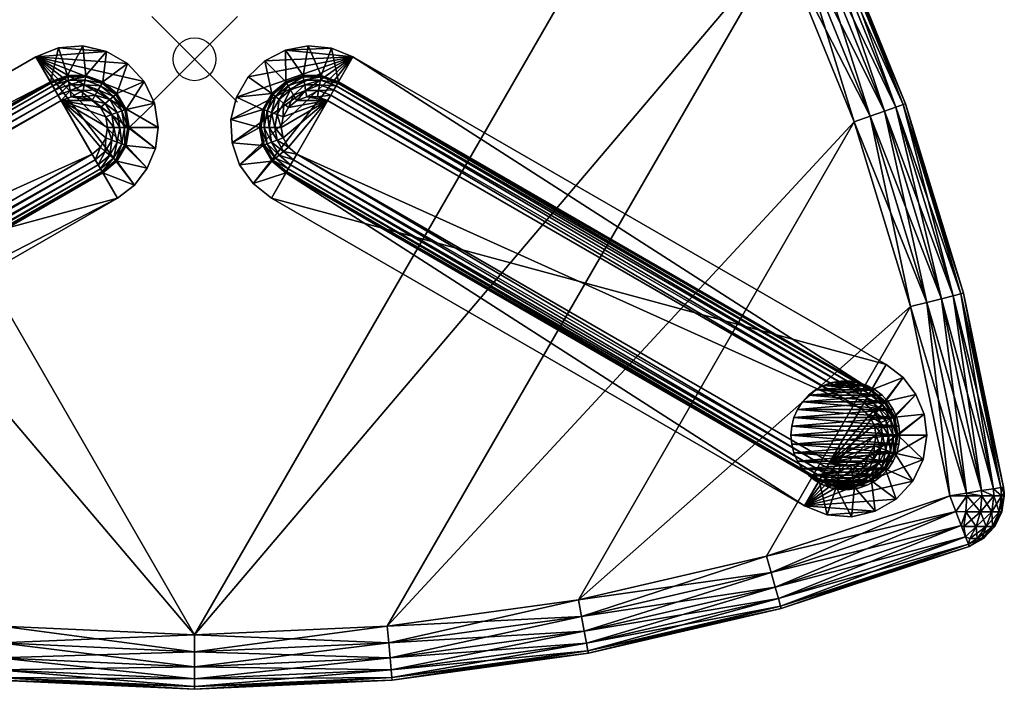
# Model space of a CAD drawing. Header units: inches. Extents: x -18.9 to 18.9, y -14.7 to 21.6.
# Tile 2 of 3: x -4.1 to 18.9, y -14.7 to 0.9. Entities that reach past the tile are written whole.
import ezdxf

# ---------------------------------------------------------------- set-up
doc = ezdxf.new("R2010")
doc.units = ezdxf.units.IN
doc.header["$LTSCALE"] = 25.4
doc.header["$PDMODE"] = 35
doc.header["$PDSIZE"] = 1
for name, color, linetype in [('A-FURN-3-NODE', 7, 'Continuous'), ('A-FURN-3-ST', 160, 'Continuous'), ('A-FURN-3-ST-BK', 150, 'Continuous'), ('A-FURN-3-ST-GD', 252, 'Continuous')]:
    doc.layers.add(name, color=color, linetype=linetype)

msp = doc.modelspace()

# ---------------------------------------------------------------- linework, layer by layer
at = {"layer": 'A-FURN-3-NODE'}
msp.add_point((0, 0), dxfattribs=at)

# ---------------------------------------------------------------- meshes
at = {"layer": 'A-FURN-3-ST'}
mesh = msp.add_polyface(dxfattribs=at)
corners = [(9.523, 10.74, 2.602), (11.632, 6.715, 2.54), (9.202, 10.513, 2.54), (11.971, 6.912, 2.602), (13.706, 2.713, 2.54), (14.062, 2.877, 2.602), (15.407, -1.462, 2.54), (9.812, 10.944, 2.783), (12.278, 7.089, 2.783), (14.383, 3.025, 2.783), (15.777, -1.331, 2.602), (10.041, 11.106, 3.064), (12.521, 7.229, 3.064), (14.639, 3.143, 3.064), (16.111, -1.212, 2.783), (12.678, 7.319, 3.418), (10.189, 11.21, 3.418), (14.802, 3.219, 3.418), (16.375, -1.118, 3.064), (12.731, 7.35, 3.81), (10.24, 11.246, 3.81), (14.859, 3.245, 3.81), (16.545, -1.058, 3.418), (12.678, 7.319, 10.552), (12.731, 7.35, 10.16), (10.189, 11.21, 10.552), (14.859, 3.245, 10.16), (14.802, 3.219, 10.552), (16.604, -1.037, 10.16), (12.521, 7.229, 10.906), (10.041, 11.106, 10.906), (14.639, 3.143, 10.906), (16.545, -1.058, 10.552), (12.278, 7.089, 11.187), (9.812, 10.944, 11.187), (14.383, 3.025, 11.187), (16.375, -1.118, 10.906), (9.523, 10.74, 11.368), (11.971, 6.912, 11.368), (14.062, 2.877, 11.368), (16.111, -1.212, 11.187), (9.202, 10.513, 11.43), (11.632, 6.715, 11.43), (13.706, 2.713, 11.43), (15.777, -1.331, 11.368), (-9.21, 10.513, 11.43), (-11.64, 6.715, 2.54), (16.604, -1.037, 3.81), (10.24, 11.246, 10.16)]
mesh.append_faces([[corners[k] for k in face] for face in [(0, 1, 2), (3, 1, 0), (3, 4, 1), (5, 4, 3), (5, 6, 4), (7, 3, 0), (8, 3, 7), (8, 5, 3), (9, 5, 8), (9, 10, 5), (11, 8, 7), (12, 8, 11), (12, 9, 8), (13, 9, 12), (13, 14, 9), (15, 12, 16), (15, 13, 12), (17, 13, 15), (17, 18, 13), (19, 15, 20), (19, 17, 15), (21, 17, 19), (21, 22, 17), (23, 24, 25), (23, 26, 24), (27, 26, 23), (27, 28, 26), (29, 23, 30), (29, 27, 23), (31, 27, 29), (31, 32, 27), (33, 29, 34), (33, 31, 29), (35, 31, 33), (35, 36, 31), (37, 33, 34), (38, 33, 37), (38, 35, 33), (39, 35, 38), (39, 40, 35), (41, 38, 37), (42, 38, 41), (42, 39, 38), (43, 39, 42), (43, 44, 39), (41, 45, 42), (1, 46, 2), (47, 26, 28), (21, 26, 47), (21, 24, 26), (19, 24, 21), (19, 48, 24)]])
mesh = msp.add_polyface(dxfattribs=at)
corners = [(-15.785, -1.331, 2.602), (-15.415, -1.462, 2.54), (-17.111, -5.678, 2.602), (-13.714, 2.713, 2.54), (-14.07, 2.877, 2.602), (-11.64, 6.715, 2.54), (-11.98, 6.912, 2.602), (-16.119, -1.212, 2.783), (-17.454, -5.59, 2.783), (-14.392, 3.025, 2.783), (-16.384, -1.118, 3.064), (-17.726, -5.52, 3.064), (-14.647, 3.143, 3.064), (-12.286, 7.089, 2.783), (-16.554, -1.058, 3.418), (-17.901, -5.475, 3.418), (-14.81, 3.219, 3.418), (-12.529, 7.229, 3.064), (-16.612, -1.037, 3.81), (-17.961, -5.46, 3.81), (-14.867, 3.245, 3.81), (-12.686, 7.319, 3.418), (-11.98, 6.912, 11.368), (-13.714, 2.713, 11.43), (-11.64, 6.715, 11.43), (-14.07, 2.877, 11.368), (-15.415, -1.462, 11.43), (-15.785, -1.331, 11.368), (-16.73, -5.775, 11.43), (-12.286, 7.089, 11.187), (-14.392, 3.025, 11.187), (-16.119, -1.212, 11.187), (-17.111, -5.678, 11.368), (-14.647, 3.143, 10.906), (-12.529, 7.229, 10.906), (-16.384, -1.118, 10.906), (-17.454, -5.59, 11.187), (-14.81, 3.219, 10.552), (-12.686, 7.319, 10.552), (-16.554, -1.058, 10.552), (-17.726, -5.52, 10.906), (-14.867, 3.245, 10.16), (-12.74, 7.35, 10.16), (-16.612, -1.037, 10.16), (-17.901, -5.475, 10.552), (-0.004, -13.438, 11.43), (-0.004, -13.438, 2.54), (-17.961, -5.46, 10.16), (-12.74, 7.35, 3.81), (11.632, 6.715, 2.54), (11.632, 6.715, 11.43)]
mesh.append_faces([[corners[k] for k in face] for face in [(0, 1, 2), (0, 3, 1), (4, 3, 0), (4, 5, 3), (6, 5, 4), (7, 0, 8), (7, 4, 0), (9, 4, 7), (9, 6, 4), (10, 7, 11), (10, 9, 7), (12, 9, 10), (12, 13, 9), (14, 10, 15), (14, 12, 10), (16, 12, 14), (16, 17, 12), (18, 14, 19), (18, 16, 14), (20, 16, 18), (20, 21, 16), (22, 23, 24), (25, 23, 22), (25, 26, 23), (27, 26, 25), (27, 28, 26), (29, 25, 22), (30, 25, 29), (30, 27, 25), (31, 27, 30), (31, 32, 27), (33, 30, 34), (33, 31, 30), (35, 31, 33), (35, 36, 31), (37, 33, 38), (37, 35, 33), (39, 35, 37), (39, 40, 35), (41, 37, 42), (41, 39, 37), (43, 39, 41), (43, 44, 39), (45, 24, 23), (5, 46, 3), (47, 18, 19), (43, 18, 47), (43, 20, 18), (41, 20, 43), (41, 48, 20), (49, 46, 5), (50, 24, 45)]])
mesh = msp.add_polyface(dxfattribs=at)
corners = [(15.777, -1.331, 2.602), (15.407, -1.462, 2.54), (14.062, 2.877, 2.602), (16.722, -5.775, 2.54), (17.102, -5.678, 2.602), (17.64, -10.189, 2.54), (16.111, -1.212, 2.783), (14.383, 3.025, 2.783), (17.445, -5.59, 2.783), (18.027, -10.127, 2.602), (16.375, -1.118, 3.064), (14.639, 3.143, 3.064), (17.718, -5.52, 3.064), (18.377, -10.07, 2.783), (16.545, -1.058, 3.418), (14.802, 3.219, 3.418), (17.892, -5.475, 3.418), (18.654, -10.026, 3.064), (16.604, -1.037, 3.81), (14.859, 3.245, 3.81), (17.953, -5.46, 3.81), (18.832, -9.997, 3.418), (16.545, -1.058, 10.552), (16.604, -1.037, 10.16), (14.802, 3.219, 10.552), (17.953, -5.46, 10.16), (17.892, -5.475, 10.552), (18.894, -9.987, 10.16), (16.375, -1.118, 10.906), (14.639, 3.143, 10.906), (17.718, -5.52, 10.906), (18.832, -9.997, 10.552), (16.111, -1.212, 11.187), (14.383, 3.025, 11.187), (17.445, -5.59, 11.187), (18.654, -10.026, 10.906), (15.777, -1.331, 11.368), (14.062, 2.877, 11.368), (17.102, -5.678, 11.368), (18.377, -10.07, 11.187), (15.407, -1.462, 11.43), (13.706, 2.713, 11.43), (16.722, -5.775, 11.43), (18.027, -10.127, 11.368), (8.966, -12.619, 11.43), (4.5, -13.233, 11.43), (-0.004, -13.438, 11.43), (11.632, 6.715, 11.43), (13.706, 2.713, 2.54), (-0.004, -13.438, 2.54), (11.632, 6.715, 2.54), (4.5, -13.233, 2.54), (8.966, -12.619, 2.54), (18.894, -9.987, 3.81)]
mesh.append_faces([[corners[k] for k in face] for face in [(0, 1, 2), (0, 3, 1), (4, 3, 0), (4, 5, 3), (6, 0, 7), (6, 4, 0), (8, 4, 6), (8, 9, 4), (10, 6, 11), (10, 8, 6), (12, 8, 10), (12, 13, 8), (14, 10, 15), (14, 12, 10), (16, 12, 14), (16, 17, 12), (18, 14, 19), (18, 16, 14), (20, 16, 18), (20, 21, 16), (22, 23, 24), (22, 25, 23), (26, 25, 22), (26, 27, 25), (28, 22, 29), (28, 26, 22), (30, 26, 28), (30, 31, 26), (32, 28, 33), (32, 30, 28), (34, 30, 32), (34, 35, 30), (36, 32, 37), (36, 34, 32), (38, 34, 36), (38, 39, 34), (40, 36, 41), (40, 38, 36), (42, 38, 40), (42, 43, 38), (40, 44, 42), (41, 45, 40), (41, 46, 45), (47, 46, 41), (48, 49, 50), (48, 51, 49), (1, 51, 48), (3, 52, 1), (53, 25, 27), (20, 25, 53), (20, 23, 25), (18, 23, 20)]])
mesh = msp.add_polyface(dxfattribs=at)
corners = [(-9.193, -13.807, 3.418), (-4.623, -14.498, 3.81), (-9.204, -13.868, 3.81), (-4.618, -14.436, 3.418), (-0.004, -14.708, 3.81), (-0.004, -14.646, 3.418), (-9.16, -13.629, 3.064), (-4.601, -14.256, 3.064), (-0.004, -14.465, 3.064), (-9.109, -13.353, 2.783), (-4.576, -13.976, 2.783), (-0.004, -14.184, 2.783), (-9.045, -13.005, 2.602), (-13.472, -11.979, 2.602), (-4.543, -13.624, 2.602), (-0.004, -13.83, 2.602), (-8.974, -12.619, 2.54), (-13.366, -11.602, 2.54), (-4.508, -13.233, 2.54), (-0.004, -13.438, 2.54), (-9.045, -13.005, 11.368), (-8.974, -12.619, 11.43), (-13.472, -11.979, 11.368), (-4.508, -13.233, 11.43), (-4.543, -13.624, 11.368), (-0.004, -13.438, 11.43), (-0.004, -13.83, 11.368), (-9.109, -13.353, 11.187), (-13.568, -12.32, 11.187), (-4.576, -13.976, 11.187), (-0.004, -14.184, 11.187), (-9.16, -13.629, 10.906), (-4.601, -14.256, 10.906), (-0.004, -14.465, 10.906), (-9.193, -13.807, 10.552), (-4.618, -14.436, 10.552), (-0.004, -14.646, 10.552), (-9.204, -13.868, 10.16), (-4.623, -14.498, 10.16), (-0.004, -14.708, 10.16), (-15.415, -1.462, 11.43), (-13.714, 2.713, 11.43), (-15.415, -1.462, 2.54), (-13.714, 2.713, 2.54)]
mesh.append_faces([[corners[k] for k in face] for face in [(0, 1, 2), (3, 1, 0), (3, 4, 1), (5, 4, 3), (6, 3, 0), (7, 3, 6), (7, 5, 3), (8, 5, 7), (9, 7, 6), (10, 7, 9), (10, 8, 7), (11, 8, 10), (12, 9, 13), (12, 10, 9), (14, 10, 12), (14, 11, 10), (15, 11, 14), (16, 12, 17), (16, 14, 12), (18, 14, 16), (18, 15, 14), (19, 15, 18), (20, 21, 22), (20, 23, 21), (24, 23, 20), (24, 25, 23), (26, 25, 24), (27, 20, 28), (27, 24, 20), (29, 24, 27), (29, 26, 24), (30, 26, 29), (31, 29, 27), (32, 29, 31), (32, 30, 29), (33, 30, 32), (34, 32, 31), (35, 32, 34), (35, 33, 32), (36, 33, 35), (37, 35, 34), (38, 35, 37), (38, 36, 35), (39, 36, 38), (23, 40, 21), (25, 41, 23), (42, 18, 16), (43, 19, 18), (39, 1, 4), (38, 1, 39), (38, 2, 1), (37, 2, 38)]])
mesh = msp.add_polyface(dxfattribs=at)
corners = [(-0.004, -14.646, 3.418), (4.615, -14.498, 3.81), (-0.004, -14.708, 3.81), (4.61, -14.436, 3.418), (9.196, -13.868, 3.81), (9.185, -13.807, 3.418), (-0.004, -14.465, 3.064), (4.593, -14.256, 3.064), (9.152, -13.629, 3.064), (-0.004, -14.184, 2.783), (4.568, -13.976, 2.783), (9.101, -13.353, 2.783), (13.635, -12.591, 3.064), (-0.004, -13.83, 2.602), (4.535, -13.624, 2.602), (9.037, -13.005, 2.602), (13.56, -12.32, 2.783), (-0.004, -13.438, 2.54), (4.5, -13.233, 2.54), (8.966, -12.619, 2.54), (13.464, -11.979, 2.602), (-0.004, -13.83, 11.368), (4.5, -13.233, 11.43), (-0.004, -13.438, 11.43), (4.535, -13.624, 11.368), (8.966, -12.619, 11.43), (9.037, -13.005, 11.368), (13.358, -11.602, 11.43), (-0.004, -14.184, 11.187), (4.568, -13.976, 11.187), (9.101, -13.353, 11.187), (13.464, -11.979, 11.368), (-0.004, -14.465, 10.906), (4.593, -14.256, 10.906), (9.152, -13.629, 10.906), (13.56, -12.32, 11.187), (-0.004, -14.646, 10.552), (4.61, -14.436, 10.552), (9.185, -13.807, 10.552), (-0.004, -14.708, 10.16), (4.615, -14.498, 10.16), (9.196, -13.868, 10.16), (15.407, -1.462, 11.43), (15.407, -1.462, 2.54)]
mesh.append_faces([[corners[k] for k in face] for face in [(0, 1, 2), (3, 1, 0), (3, 4, 1), (5, 4, 3), (6, 3, 0), (7, 3, 6), (7, 5, 3), (8, 5, 7), (9, 7, 6), (10, 7, 9), (10, 8, 7), (11, 8, 10), (11, 12, 8), (13, 10, 9), (14, 10, 13), (14, 11, 10), (15, 11, 14), (15, 16, 11), (17, 14, 13), (18, 14, 17), (18, 15, 14), (19, 15, 18), (19, 20, 15), (21, 22, 23), (24, 22, 21), (24, 25, 22), (26, 25, 24), (26, 27, 25), (28, 24, 21), (29, 24, 28), (29, 26, 24), (30, 26, 29), (30, 31, 26), (32, 29, 28), (33, 29, 32), (33, 30, 29), (34, 30, 33), (34, 35, 30), (36, 33, 32), (37, 33, 36), (37, 34, 33), (38, 34, 37), (39, 37, 36), (40, 37, 39), (40, 38, 37), (41, 38, 40), (42, 22, 25), (43, 19, 18), (41, 1, 4), (40, 1, 41), (40, 2, 1), (39, 2, 40)]])
mesh = msp.add_polyface(dxfattribs=at)
corners = [(18.377, -10.07, 2.783), (18.027, -10.127, 2.602), (17.445, -5.59, 2.783), (18.654, -10.026, 3.064), (17.718, -5.52, 3.064), (18.832, -9.997, 3.418), (17.892, -5.475, 3.418), (18.894, -9.987, 3.81), (17.953, -5.46, 3.81), (18.386, -10.189, 2.783), (18.032, -10.189, 2.602), (18.667, -10.189, 3.064), (18.847, -10.189, 3.418), (18.902, -10.054, 3.81), (18.908, -10.121, 3.81), (18.91, -10.189, 3.81), (18.894, -9.987, 10.16), (18.902, -10.054, 10.16), (18.908, -10.121, 10.16), (18.91, -10.189, 10.16), (18.832, -9.997, 10.552), (17.892, -5.475, 10.552), (18.654, -10.026, 10.906), (17.718, -5.52, 10.906), (18.377, -10.07, 11.187), (17.445, -5.59, 11.187), (18.847, -10.189, 10.552), (18.667, -10.189, 10.906), (18.386, -10.189, 11.187), (18.027, -10.127, 11.368), (18.032, -10.189, 11.368), (18.014, -10.566, 11.313), (17.779, -10.556, 11.368), (18.352, -10.566, 11.141), (18.621, -10.566, 10.873), (18.793, -10.566, 10.535), (18.852, -10.566, 10.16), (18.852, -10.566, 3.81), (18.793, -10.566, 3.435), (18.621, -10.566, 3.097), (18.352, -10.566, 2.829), (18.014, -10.566, 2.657)]
mesh.append_faces([[corners[k] for k in face] for face in [(0, 1, 2), (3, 0, 4), (5, 3, 6), (7, 5, 8), (1, 9, 10), (0, 9, 1), (0, 11, 9), (3, 11, 0), (3, 12, 11), (5, 12, 3), (13, 5, 7), (14, 5, 13), (14, 12, 5), (15, 12, 14), (16, 13, 7), (17, 13, 16), (17, 14, 13), (18, 14, 17), (18, 15, 14), (19, 15, 18), (20, 16, 21), (22, 20, 23), (24, 22, 25), (17, 16, 20), (26, 19, 18), (20, 18, 17), (20, 26, 18), (22, 26, 20), (22, 27, 26), (24, 27, 22), (24, 28, 27), (29, 28, 24), (29, 30, 28), (31, 30, 32), (31, 28, 30), (33, 28, 31), (33, 27, 28), (34, 27, 33), (34, 26, 27), (35, 26, 34), (35, 19, 26), (35, 36, 19), (19, 37, 15), (36, 37, 19), (37, 12, 15), (38, 12, 37), (38, 11, 12), (39, 11, 38), (39, 9, 11), (40, 9, 39), (40, 10, 9), (41, 10, 40)]])
mesh = msp.add_polyface(dxfattribs=at)
corners = [(9.185, -13.807, 3.418), (13.701, -12.824, 3.81), (9.196, -13.868, 3.81), (13.684, -12.765, 3.418), (18.092, -11.376, 3.81), (18.07, -11.318, 3.418), (9.152, -13.629, 3.064), (13.635, -12.591, 3.064), (18.006, -11.149, 3.064), (13.56, -12.32, 2.783), (9.101, -13.353, 2.783), (17.906, -10.886, 2.783), (13.464, -11.979, 2.602), (9.037, -13.005, 2.602), (17.779, -10.556, 2.602), (13.358, -11.602, 2.54), (8.966, -12.619, 2.54), (17.64, -10.189, 2.54), (18.027, -10.127, 2.602), (17.102, -5.678, 2.602), (18.032, -10.189, 2.602), (13.464, -11.979, 11.368), (13.358, -11.602, 11.43), (9.037, -13.005, 11.368), (17.64, -10.189, 11.43), (17.779, -10.556, 11.368), (13.56, -12.32, 11.187), (9.101, -13.353, 11.187), (17.906, -10.886, 11.187), (13.635, -12.591, 10.906), (9.152, -13.629, 10.906), (18.006, -11.149, 10.906), (9.185, -13.807, 10.552), (13.684, -12.765, 10.552), (18.07, -11.318, 10.552), (9.196, -13.868, 10.16), (13.701, -12.824, 10.16), (18.092, -11.376, 10.16), (18.027, -10.127, 11.368), (18.377, -10.07, 11.187), (17.102, -5.678, 11.368), (16.722, -5.775, 11.43), (18.032, -10.189, 11.368), (8.966, -12.619, 11.43), (16.722, -5.775, 2.54), (18.014, -10.566, 11.313), (18.014, -10.566, 2.657)]
mesh.append_faces([[corners[k] for k in face] for face in [(0, 1, 2), (3, 1, 0), (3, 4, 1), (5, 4, 3), (6, 3, 0), (7, 3, 6), (7, 5, 3), (8, 5, 7), (9, 7, 10), (9, 8, 7), (11, 8, 9), (12, 9, 13), (12, 11, 9), (14, 11, 12), (15, 12, 16), (15, 14, 12), (17, 14, 15), (18, 17, 19), (18, 20, 17), (21, 22, 23), (21, 24, 22), (25, 24, 21), (26, 21, 27), (26, 25, 21), (28, 25, 26), (29, 26, 30), (29, 28, 26), (31, 28, 29), (32, 29, 30), (33, 29, 32), (33, 31, 29), (34, 31, 33), (35, 33, 32), (36, 33, 35), (36, 34, 33), (37, 34, 36), (38, 39, 40), (24, 38, 41), (24, 42, 38), (41, 22, 24), (41, 43, 22), (44, 15, 16), (17, 15, 44), (37, 1, 4), (36, 1, 37), (36, 2, 1), (35, 2, 36), (25, 28, 45), (25, 42, 24), (20, 14, 17), (46, 14, 20), (46, 11, 14)]])
mesh = msp.add_polyface(dxfattribs=at)
corners = [(18.101, -11.188, 10.795), (18.486, -10.909, 10.775), (18.254, -10.909, 11.006), (18.274, -11.188, 10.621), (18.634, -10.909, 10.483), (18.386, -11.188, 10.402), (18.07, -11.318, 10.552), (18.006, -11.149, 10.906), (17.963, -10.909, 11.155), (17.906, -10.886, 11.187), (18.793, -10.566, 10.535), (18.621, -10.566, 10.873), (18.352, -10.566, 11.141), (18.014, -10.566, 11.313), (18.852, -10.566, 10.16), (18.685, -10.909, 10.16), (18.424, -11.188, 10.16), (18.092, -11.376, 10.16), (18.685, -10.909, 3.81), (18.852, -10.566, 3.81), (18.424, -11.188, 3.81), (18.092, -11.376, 3.81), (18.486, -10.909, 3.195), (18.274, -11.188, 3.349), (18.254, -10.909, 2.964), (18.386, -11.188, 3.568), (18.634, -10.909, 3.487), (18.014, -10.566, 2.657), (17.963, -10.909, 2.815), (18.352, -10.566, 2.829), (18.621, -10.566, 3.097), (18.793, -10.566, 3.435), (18.07, -11.318, 3.418), (18.006, -11.149, 3.064), (18.101, -11.188, 3.175), (17.906, -10.886, 2.783)]
mesh.append_faces([[corners[k] for k in face] for face in [(0, 1, 2), (0, 3, 1), (3, 4, 1), (3, 5, 4), (3, 6, 5), (0, 6, 3), (0, 7, 6), (2, 7, 0), (8, 7, 2), (9, 7, 8), (10, 1, 4), (11, 1, 10), (11, 2, 1), (12, 2, 11), (12, 8, 2), (13, 8, 12), (13, 9, 8), (4, 14, 10), (4, 15, 14), (5, 15, 4), (5, 16, 15), (5, 17, 16), (6, 17, 5), (14, 18, 19), (15, 18, 14), (15, 20, 18), (16, 20, 15), (16, 21, 20), (17, 21, 16), (22, 23, 24), (22, 25, 23), (26, 25, 22), (26, 20, 25), (18, 20, 26), (27, 24, 28), (29, 24, 27), (29, 22, 24), (30, 22, 29), (30, 26, 22), (31, 26, 30), (31, 18, 26), (19, 18, 31), (32, 33, 34), (28, 35, 27), (28, 33, 35), (24, 33, 28), (24, 34, 33), (23, 34, 24), (23, 32, 34), (25, 32, 23), (25, 21, 32), (20, 21, 25)]])
at = {"layer": 'A-FURN-3-ST-BK'}
mesh = msp.add_polyface(dxfattribs=at)
corners = [(-2.156, -2.624, 21.266), (-14.607, -9.813, 21.266), (-2.14, -2.653, 21.117), (-2.194, -2.559, 21.398), (-14.645, -9.747, 21.398), (-2.25, -2.463, 21.501), (-14.701, -9.651, 21.501), (-2.318, -2.344, 21.567), (-14.769, -9.533, 21.567), (-2.393, -2.214, 21.59), (-14.844, -9.403, 21.59), (-2.961, -0.414, 21.266), (-2.541, -0.381, 21.117), (-2.967, -0.381, 21.117), (-2.948, -0.488, 21.398), (-2.546, -0.414, 21.266), (-2.929, -0.597, 21.501), (-2.559, -0.488, 21.398), (-2.905, -0.732, 21.567), (-2.579, -0.597, 21.501), (-3.351, -0.555, 21.266), (-3.367, -0.527, 21.117), (-3.313, -0.621, 21.398), (-3.258, -0.717, 21.501), (-3.189, -0.835, 21.567), (-3.114, -0.966, 21.59), (-2.879, -0.88, 21.59), (-2.602, -0.732, 21.567), (-15.818, -7.715, 21.117), (-15.802, -7.744, 21.266), (-15.764, -7.809, 21.398), (-15.708, -7.906, 21.501), (-15.64, -8.024, 21.567), (-3.178, 0.267, 11.43), (-2.058, 0.183, 11.43), (-3.706, 0.06, 11.43), (-1.801, -3.24, 11.43), (-16.157, -7.129, 11.43), (-2.393, -0.966, 21.59), (-15.565, -8.154, 21.59), (-14.591, -9.841, 21.117), (-2.611, 0.31, 11.43)]
mesh.append_faces([[corners[k] for k in face] for face in [(0, 1, 2), (3, 4, 0), (5, 6, 3), (7, 8, 5), (9, 10, 7), (11, 12, 13), (14, 15, 11), (16, 17, 14), (18, 19, 16), (20, 13, 21), (20, 11, 13), (22, 11, 20), (22, 14, 11), (23, 14, 22), (23, 16, 14), (24, 16, 23), (24, 18, 16), (25, 18, 24), (26, 18, 25), (26, 27, 18), (28, 20, 21), (29, 22, 20), (30, 23, 22), (31, 24, 23), (32, 25, 24), (25, 38, 26), (39, 9, 25), (2, 40, 36), (37, 21, 35), (41, 13, 12), (33, 13, 41), (33, 21, 13), (35, 21, 33)]])
mesh.append_faces([[corners[k] for k in face] for face in [(33, 34, 35), (35, 36, 37)]], dxfattribs={"vtx0": -1, "vtx1": -1})
mesh = msp.add_polyface(dxfattribs=at)
corners = [(-2.546, -0.414, 21.266), (-2.541, -0.381, 21.117), (-2.961, -0.414, 21.266), (-2.14, -0.527, 21.117), (-2.156, -0.555, 21.266), (-2.559, -0.488, 21.398), (-2.948, -0.488, 21.398), (-2.194, -0.621, 21.398), (-2.579, -0.597, 21.501), (-2.929, -0.597, 21.501), (-2.25, -0.717, 21.501), (-2.602, -0.732, 21.567), (-2.905, -0.732, 21.567), (-2.318, -0.835, 21.567), (-1.982, -0.942, 21.501), (-2.086, -1.03, 21.567), (-2.629, -0.88, 21.59), (-2.879, -0.88, 21.59), (-2.393, -0.966, 21.59), (-2.201, -1.126, 21.59), (-3.178, 0.267, 11.43), (-2.611, 0.31, 11.43), (-2.058, 0.183, 11.43), (-3.706, 0.06, 11.43), (-1.566, -0.1, 11.43), (-1.18, -0.517, 11.43), (-1.407, -2.937, 11.43), (-1.801, -3.24, 11.43), (-3.114, -0.966, 21.59), (-2.076, -1.343, 21.59), (-2.033, -1.59, 21.59), (-2.076, -1.836, 21.59), (-2.201, -2.053, 21.59), (-2.393, -2.214, 21.59), (-2.318, -2.344, 21.567), (-2.086, -2.15, 21.567), (-2.25, -2.463, 21.501), (-2.194, -2.559, 21.398), (-1.982, -2.238, 21.501)]
mesh.append_faces([[corners[k] for k in face] for face in [(0, 1, 2), (0, 3, 1), (4, 3, 0), (5, 0, 6), (5, 4, 0), (7, 4, 5), (8, 5, 9), (8, 7, 5), (10, 7, 8), (11, 8, 12), (11, 10, 8), (13, 10, 11), (13, 14, 10), (15, 14, 13), (16, 11, 17), (16, 13, 11), (18, 13, 16), (18, 15, 13), (19, 15, 18), (17, 18, 16), (19, 18, 28), (28, 29, 19), (28, 30, 29), (31, 30, 28), (28, 32, 31), (28, 33, 32), (22, 1, 3), (21, 1, 22), (34, 32, 33), (34, 35, 32), (36, 35, 34), (37, 38, 36)]])
mesh.append_faces([[corners[k] for k in face] for face in [(23, 24, 25), (23, 22, 24), (23, 26, 27)]], dxfattribs={"vtx0": -1, "vtx2": -1})
mesh.append_faces([[corners[k] for k in face] for face in [(20, 21, 22)]], dxfattribs={"vtx2": -1})
mesh = msp.add_polyface(dxfattribs=at)
corners = [(2.594, -0.732, 21.567), (2.62, -0.88, 21.59), (2.897, -0.732, 21.567), (2.921, -0.597, 21.501), (2.571, -0.597, 21.501), (2.31, -0.835, 21.567), (2.242, -0.717, 21.501), (2.94, -0.488, 21.398), (2.551, -0.488, 21.398), (2.186, -0.621, 21.398), (1.974, -0.942, 21.501), (2.953, -0.414, 21.266), (2.538, -0.414, 21.266), (2.148, -0.555, 21.266), (3.25, -0.717, 21.501), (3.181, -0.835, 21.567), (3.305, -0.621, 21.398), (3.343, -0.555, 21.266), (3.359, -0.527, 21.117), (2.959, -0.381, 21.117), (2.532, -0.381, 21.117), (2.132, -0.527, 21.117), (3.195, 0.261, 11.43), (2.123, 0.21, 11.43), (2.655, 0.313, 11.43), (3.698, 0.06, 11.43), (1.641, -0.038, 11.43), (1.248, -0.412, 11.43)]
mesh.append_faces([[corners[k] for k in face] for face in [(0, 1, 2), (3, 0, 2), (4, 0, 3), (4, 5, 0), (6, 5, 4), (7, 4, 3), (8, 4, 7), (8, 6, 4), (9, 6, 8), (9, 10, 6), (11, 8, 7), (12, 8, 11), (12, 9, 8), (13, 9, 12), (14, 2, 15), (14, 3, 2), (16, 3, 14), (16, 7, 3), (17, 7, 16), (17, 11, 7), (18, 11, 17), (19, 11, 18), (19, 12, 11), (20, 12, 19), (20, 13, 12), (21, 13, 20), (22, 18, 25), (22, 19, 18), (24, 19, 22), (24, 20, 19), (23, 20, 24), (23, 21, 20)]])
mesh.append_faces([[corners[k] for k in face] for face in [(22, 23, 24)]], dxfattribs={"vtx0": -1})
mesh.append_faces([[corners[k] for k in face] for face in [(25, 23, 22)]], dxfattribs={"vtx0": -1, "vtx1": -1})
mesh.append_faces([[corners[k] for k in face] for face in [(25, 27, 26)]], dxfattribs={"vtx0": -1, "vtx2": -1})
mesh.append_faces([[corners[k] for k in face] for face in [(26, 23, 25)]], dxfattribs={"vtx1": -1, "vtx2": -1})
mesh = msp.add_polyface(dxfattribs=at)
corners = [(-2.156, -0.555, 21.266), (-1.813, -0.801, 21.117), (-2.14, -0.527, 21.117), (-1.839, -0.822, 21.266), (-1.6, -1.17, 21.117), (-1.631, -1.181, 21.266), (-1.526, -1.59, 21.117), (-1.559, -1.59, 21.266), (-2.194, -0.621, 21.398), (-1.897, -0.871, 21.398), (-1.702, -1.207, 21.398), (-1.635, -1.59, 21.398), (-2.25, -0.717, 21.501), (-1.982, -0.942, 21.501), (-1.807, -1.245, 21.501), (-1.746, -1.59, 21.501), (-2.086, -1.03, 21.567), (-1.935, -1.292, 21.567), (-1.883, -1.59, 21.567), (-2.201, -1.126, 21.59), (-2.076, -1.343, 21.59), (-2.033, -1.59, 21.59), (-1.18, -0.517, 11.43), (-0.933, -1.028, 11.43), (-3.706, 0.06, 11.43), (-0.849, -1.59, 11.43), (-0.914, -2.083, 11.43), (-1.566, -0.1, 11.43), (-2.058, 0.183, 11.43)]
mesh.append_faces([[corners[k] for k in face] for face in [(0, 1, 2), (3, 1, 0), (3, 4, 1), (5, 4, 3), (5, 6, 4), (7, 6, 5), (8, 3, 0), (9, 3, 8), (9, 5, 3), (10, 5, 9), (10, 7, 5), (11, 7, 10), (12, 9, 8), (13, 9, 12), (13, 10, 9), (14, 10, 13), (14, 11, 10), (15, 11, 14), (16, 14, 13), (17, 14, 16), (17, 15, 14), (18, 15, 17), (19, 17, 16), (20, 17, 19), (20, 18, 17), (21, 18, 20), (23, 6, 25), (23, 4, 6), (22, 4, 23), (22, 1, 4), (27, 1, 22), (27, 2, 1), (28, 2, 27)]])
mesh.append_faces([[corners[k] for k in face] for face in [(24, 25, 26)]], dxfattribs={"vtx0": -1, "vtx2": -1})
mesh.append_faces([[corners[k] for k in face] for face in [(22, 23, 24), (23, 25, 24)]], dxfattribs={"vtx1": -1, "vtx2": -1})
mesh = msp.add_polyface(dxfattribs=at)
corners = [(-1.104, -2.542, 11.43), (-1.407, -2.937, 11.43), (-3.706, 0.06, 11.43), (-0.914, -2.083, 11.43), (-2.14, -2.653, 21.117), (-1.801, -3.24, 11.43), (-1.813, -2.379, 21.117), (-1.6, -2.01, 21.117), (-1.526, -1.59, 21.117), (-0.849, -1.59, 11.43), (-2.086, -2.15, 21.567), (-2.076, -1.836, 21.59), (-2.201, -2.053, 21.59), (-1.935, -1.888, 21.567), (-2.033, -1.59, 21.59), (-1.883, -1.59, 21.567), (-1.982, -2.238, 21.501), (-1.807, -1.935, 21.501), (-1.746, -1.59, 21.501), (-1.897, -2.309, 21.398), (-1.702, -1.973, 21.398), (-1.635, -1.59, 21.398), (-2.25, -2.463, 21.501), (-2.194, -2.559, 21.398), (-2.156, -2.624, 21.266), (-1.839, -2.358, 21.266), (-1.631, -1.998, 21.266), (-1.559, -1.59, 21.266)]
mesh.append_faces([[corners[k] for k in face] for face in [(1, 4, 5), (1, 6, 4), (0, 6, 1), (0, 7, 6), (3, 7, 0), (3, 8, 7), (9, 8, 3), (10, 11, 12), (13, 11, 10), (13, 14, 11), (15, 14, 13), (16, 13, 10), (17, 13, 16), (17, 15, 13), (18, 15, 17), (19, 17, 16), (20, 17, 19), (20, 18, 17), (21, 18, 20), (22, 16, 10), (23, 19, 16), (24, 19, 23), (25, 19, 24), (25, 20, 19), (26, 20, 25), (26, 21, 20), (27, 21, 26), (27, 7, 8), (26, 7, 27), (26, 6, 7), (25, 6, 26), (25, 4, 6), (24, 4, 25)]])
mesh.append_faces([[corners[k] for k in face] for face in [(2, 3, 0)]], dxfattribs={"vtx0": -1, "vtx2": -1})
mesh.append_faces([[corners[k] for k in face] for face in [(0, 1, 2)]], dxfattribs={"vtx1": -1, "vtx2": -1})
mesh = msp.add_polyface(dxfattribs=at)
corners = [(2.078, -1.03, 21.567), (2.068, -1.343, 21.59), (2.193, -1.126, 21.59), (1.927, -1.292, 21.567), (2.025, -1.59, 21.59), (1.974, -0.942, 21.501), (2.242, -0.717, 21.501), (1.799, -1.245, 21.501), (1.875, -1.59, 21.567), (1.738, -1.59, 21.501), (1.888, -0.871, 21.398), (2.186, -0.621, 21.398), (1.694, -1.207, 21.398), (1.627, -1.59, 21.398), (2.148, -0.555, 21.266), (1.831, -0.822, 21.266), (1.623, -1.181, 21.266), (1.551, -1.59, 21.266), (2.132, -0.527, 21.117), (1.805, -0.801, 21.117), (1.592, -1.17, 21.117), (1.518, -1.59, 21.117), (3.698, 0.06, 11.43), (0.977, -0.882, 11.43), (1.248, -0.412, 11.43), (0.849, -1.409, 11.43), (0.875, -1.95, 11.43), (1.052, -2.463, 11.43), (1.641, -0.038, 11.43), (2.123, 0.21, 11.43)]
mesh.append_faces([[corners[k] for k in face] for face in [(0, 1, 2), (3, 1, 0), (3, 4, 1), (5, 0, 6), (5, 3, 0), (7, 3, 5), (7, 8, 3), (9, 8, 7), (10, 5, 11), (10, 7, 5), (12, 7, 10), (12, 9, 7), (13, 9, 12), (14, 10, 11), (15, 10, 14), (15, 12, 10), (16, 12, 15), (16, 13, 12), (17, 13, 16), (18, 15, 14), (19, 15, 18), (19, 16, 15), (20, 16, 19), (20, 17, 16), (21, 17, 20), (28, 18, 29), (28, 19, 18), (24, 19, 28), (23, 19, 24), (23, 20, 19), (25, 20, 23), (25, 21, 20)]])
mesh.append_faces([[corners[k] for k in face] for face in [(22, 23, 24), (22, 26, 25), (22, 27, 26)]], dxfattribs={"vtx0": -1, "vtx2": -1})
mesh.append_faces([[corners[k] for k in face] for face in [(25, 23, 22)]], dxfattribs={"vtx1": -1, "vtx2": -1})
mesh = msp.add_polyface(dxfattribs=at)
corners = [(1.875, -1.59, 21.567), (2.025, -1.59, 21.59), (1.927, -1.292, 21.567), (2.068, -1.836, 21.59), (1.927, -1.888, 21.567), (2.193, -2.053, 21.59), (2.078, -2.15, 21.567), (1.738, -1.59, 21.501), (1.799, -1.935, 21.501), (1.974, -2.238, 21.501), (1.627, -1.59, 21.398), (1.694, -1.973, 21.398), (1.888, -2.309, 21.398), (2.242, -2.463, 21.501), (2.186, -2.559, 21.398), (1.551, -1.59, 21.266), (1.623, -1.998, 21.266), (1.831, -2.358, 21.266), (2.148, -2.624, 21.266), (1.518, -1.59, 21.117), (1.592, -2.01, 21.117), (1.805, -2.379, 21.117), (2.132, -2.653, 21.117), (1.367, -2.904, 11.43), (1.052, -2.463, 11.43), (3.698, 0.06, 11.43), (0.875, -1.95, 11.43), (0.849, -1.409, 11.43), (1.793, -3.24, 11.43)]
mesh.append_faces([[corners[k] for k in face] for face in [(0, 1, 2), (0, 3, 1), (4, 3, 0), (4, 5, 3), (6, 5, 4), (7, 4, 0), (8, 4, 7), (8, 6, 4), (9, 6, 8), (10, 8, 7), (11, 8, 10), (11, 9, 8), (12, 9, 11), (12, 13, 9), (14, 13, 12), (15, 11, 10), (16, 11, 15), (16, 12, 11), (17, 12, 16), (17, 14, 12), (18, 14, 17), (19, 16, 15), (20, 16, 19), (20, 17, 16), (21, 17, 20), (21, 18, 17), (22, 18, 21), (26, 19, 27), (26, 20, 19), (24, 20, 26), (24, 21, 20), (23, 21, 24), (23, 22, 21), (28, 22, 23)]])
mesh.append_faces([[corners[k] for k in face] for face in [(23, 24, 25)]], dxfattribs={"vtx1": -1, "vtx2": -1})
mesh = msp.add_polyface(dxfattribs=at)
corners = [(3.343, -0.555, 21.266), (15.794, -7.744, 21.266), (3.359, -0.527, 21.117), (3.305, -0.621, 21.398), (15.756, -7.809, 21.398), (3.25, -0.717, 21.501), (15.7, -7.906, 21.501), (3.181, -0.835, 21.567), (15.632, -8.024, 21.567), (3.106, -0.966, 21.59), (15.557, -8.154, 21.59), (2.897, -0.732, 21.567), (2.62, -0.88, 21.59), (2.871, -0.88, 21.59), (2.594, -0.732, 21.567), (2.385, -0.966, 21.59), (2.31, -0.835, 21.567), (2.193, -1.126, 21.59), (2.078, -1.03, 21.567), (2.078, -2.15, 21.567), (2.385, -2.214, 21.59), (2.193, -2.053, 21.59), (2.31, -2.344, 21.567), (2.242, -0.717, 21.501), (1.974, -2.238, 21.501), (2.242, -2.463, 21.501), (14.583, -9.841, 21.117), (2.148, -2.624, 21.266), (2.132, -2.653, 21.117), (14.599, -9.813, 21.266), (2.186, -2.559, 21.398), (14.637, -9.747, 21.398), (14.693, -9.651, 21.501), (14.761, -9.533, 21.567), (1.793, -3.24, 11.43), (3.698, 0.06, 11.43), (16.149, -7.129, 11.43), (1.367, -2.904, 11.43), (2.068, -1.343, 21.59), (2.025, -1.59, 21.59), (2.068, -1.836, 21.59), (15.81, -7.715, 21.117), (14.244, -10.428, 11.43)]
mesh.append_faces([[corners[k] for k in face] for face in [(0, 1, 2), (3, 4, 0), (5, 6, 3), (7, 8, 5), (9, 10, 7), (11, 12, 13), (14, 15, 12), (16, 15, 14), (16, 17, 15), (18, 17, 16), (19, 20, 21), (22, 20, 19), (23, 18, 16), (24, 22, 19), (25, 22, 24), (7, 13, 9), (7, 11, 13), (26, 27, 28), (29, 30, 27), (31, 25, 30), (32, 22, 25), (33, 20, 22), (12, 9, 13), (15, 9, 12), (17, 9, 15), (38, 9, 17), (39, 9, 38), (40, 9, 39), (21, 9, 40), (20, 9, 21), (20, 10, 9), (2, 41, 35), (42, 28, 34)]])
mesh.append_faces([[corners[k] for k in face] for face in [(37, 35, 34)]], dxfattribs={"vtx0": -1, "vtx1": -1})
mesh.append_faces([[corners[k] for k in face] for face in [(34, 35, 36)]], dxfattribs={"vtx0": -1, "vtx2": -1})
mesh = msp.add_polyface(dxfattribs=at)
corners = [(3.359, -0.527, 21.117), (15.794, -7.744, 21.266), (15.81, -7.715, 21.117), (3.343, -0.555, 21.266), (15.756, -7.809, 21.398), (3.305, -0.621, 21.398), (15.7, -7.906, 21.501), (3.25, -0.717, 21.501), (15.632, -8.024, 21.567), (3.181, -0.835, 21.567), (15.557, -8.154, 21.59), (15.969, -8.131, 21.501), (15.864, -8.218, 21.567), (15.749, -8.315, 21.59), (14.599, -9.813, 21.266), (2.148, -2.624, 21.266), (14.583, -9.841, 21.117), (14.637, -9.747, 21.398), (2.186, -2.559, 21.398), (14.693, -9.651, 21.501), (2.242, -2.463, 21.501), (14.761, -9.533, 21.567), (2.31, -2.344, 21.567), (14.836, -9.403, 21.59), (2.385, -2.214, 21.59), (14.244, -10.428, 11.43), (16.149, -7.129, 11.43), (16.544, -7.431, 11.43), (1.793, -3.24, 11.43), (15.874, -8.532, 21.59), (15.917, -8.778, 21.59), (15.874, -9.025, 21.59), (15.749, -9.242, 21.59), (15.557, -9.403, 21.59), (15.322, -9.488, 21.59), (15.071, -9.488, 21.59), (3.698, 0.06, 11.43), (2.132, -2.653, 21.117), (15.045, -9.636, 21.567), (15.348, -9.636, 21.567), (15.632, -9.533, 21.567), (15.864, -9.338, 21.567), (15.7, -9.651, 21.501)]
mesh.append_faces([[corners[k] for k in face] for face in [(0, 1, 2), (3, 4, 1), (5, 6, 4), (7, 8, 6), (9, 10, 8), (8, 11, 6), (8, 12, 11), (10, 12, 8), (13, 12, 10), (14, 15, 16), (17, 18, 14), (19, 20, 17), (21, 22, 19), (23, 24, 21), (23, 10, 24), (23, 13, 10), (29, 13, 23), (23, 30, 29), (23, 31, 30), (32, 31, 23), (23, 33, 32), (23, 34, 33), (35, 34, 23), (36, 2, 26), (16, 37, 25), (38, 34, 35), (39, 34, 38), (39, 33, 34), (40, 33, 39), (40, 32, 33), (41, 32, 40), (42, 41, 40), (21, 35, 23), (21, 38, 35)]])
mesh.append_faces([[corners[k] for k in face] for face in [(28, 26, 25)]], dxfattribs={"vtx0": -1, "vtx1": -1})
mesh.append_faces([[corners[k] for k in face] for face in [(25, 26, 27)]], dxfattribs={"vtx0": -1, "vtx2": -1})
mesh = msp.add_polyface(dxfattribs=at)
corners = [(-2.14, -2.653, 21.117), (-14.607, -9.813, 21.266), (-14.591, -9.841, 21.117), (-2.156, -2.624, 21.266), (-14.645, -9.747, 21.398), (-2.194, -2.559, 21.398), (-14.701, -9.651, 21.501), (-2.25, -2.463, 21.501), (-14.769, -9.533, 21.567), (-2.318, -2.344, 21.567), (-14.844, -9.403, 21.59), (-14.997, -9.955, 21.266), (-15.418, -9.987, 21.117), (-14.991, -9.987, 21.117), (-15.01, -9.88, 21.398), (-15.412, -9.955, 21.266), (-15.03, -9.771, 21.501), (-15.399, -9.88, 21.398), (-15.053, -9.636, 21.567), (-15.38, -9.771, 21.501), (-15.079, -9.488, 21.59), (-15.356, -9.636, 21.567), (-15.33, -9.488, 21.59), (-15.802, -7.744, 21.266), (-3.351, -0.555, 21.266), (-15.818, -7.715, 21.117), (-15.764, -7.809, 21.398), (-3.313, -0.621, 21.398), (-15.708, -7.906, 21.501), (-3.258, -0.717, 21.501), (-15.64, -8.024, 21.567), (-3.189, -0.835, 21.567), (-15.565, -8.154, 21.59), (-3.114, -0.966, 21.59), (-15.828, -10.579, 11.43), (-14.252, -10.428, 11.43), (-14.755, -10.63, 11.43), (-16.157, -7.129, 11.43), (-1.801, -3.24, 11.43), (-15.565, -9.403, 21.59), (-2.393, -2.214, 21.59), (-15.295, -10.681, 11.43), (-3.367, -0.527, 21.117)]
mesh.append_faces([[corners[k] for k in face] for face in [(0, 1, 2), (3, 4, 1), (5, 6, 4), (7, 8, 6), (9, 10, 8), (11, 12, 13), (14, 15, 11), (16, 17, 14), (18, 19, 16), (1, 13, 2), (1, 11, 13), (4, 11, 1), (4, 14, 11), (6, 14, 4), (6, 16, 14), (8, 16, 6), (8, 18, 16), (10, 18, 8), (20, 18, 10), (20, 21, 18), (22, 21, 20), (23, 24, 25), (26, 27, 23), (28, 29, 26), (30, 31, 28), (32, 33, 30), (10, 39, 20), (32, 10, 40), (38, 2, 35), (41, 13, 12), (36, 13, 41), (36, 2, 13), (35, 2, 36), (25, 42, 37)]])
mesh.append_faces([[corners[k] for k in face] for face in [(34, 35, 36), (37, 38, 35)]], dxfattribs={"vtx0": -1, "vtx2": -1})
mesh = msp.add_polyface(dxfattribs=at)
corners = [(16.111, -8.011, 21.266), (16.35, -8.358, 21.117), (16.137, -7.989, 21.117), (16.319, -8.37, 21.266), (16.424, -8.778, 21.117), (16.391, -8.778, 21.266), (16.054, -8.059, 21.398), (16.248, -8.396, 21.398), (16.315, -8.778, 21.398), (15.969, -8.131, 21.501), (16.144, -8.434, 21.501), (16.204, -8.778, 21.501), (15.864, -8.218, 21.567), (16.015, -8.48, 21.567), (16.068, -8.778, 21.567), (15.794, -7.744, 21.266), (15.81, -7.715, 21.117), (15.756, -7.809, 21.398), (15.7, -7.906, 21.501), (15.749, -8.315, 21.59), (15.874, -8.532, 21.59), (15.917, -8.778, 21.59), (16.846, -7.826, 11.43), (17.037, -8.285, 11.43), (14.244, -10.428, 11.43), (16.544, -7.431, 11.43), (17.101, -8.778, 11.43), (16.149, -7.129, 11.43), (16.015, -9.076, 21.567)]
mesh.append_faces([[corners[k] for k in face] for face in [(0, 1, 2), (3, 1, 0), (3, 4, 1), (5, 4, 3), (6, 3, 0), (7, 3, 6), (7, 5, 3), (8, 5, 7), (9, 7, 6), (10, 7, 9), (10, 8, 7), (11, 8, 10), (12, 10, 9), (13, 10, 12), (13, 11, 10), (14, 11, 13), (15, 2, 16), (15, 0, 2), (17, 0, 15), (17, 6, 0), (18, 6, 17), (18, 9, 6), (19, 13, 12), (20, 13, 19), (20, 14, 13), (21, 14, 20), (23, 4, 26), (23, 1, 4), (22, 1, 23), (22, 2, 1), (25, 2, 22), (25, 16, 2), (27, 16, 25), (14, 21, 28)]])
mesh.append_faces([[corners[k] for k in face] for face in [(24, 25, 22)]], dxfattribs={"vtx0": -1, "vtx2": -1})
mesh.append_faces([[corners[k] for k in face] for face in [(22, 23, 24)]], dxfattribs={"vtx1": -1, "vtx2": -1})
mesh = msp.add_polyface(dxfattribs=at)
corners = [(17.017, -9.34, 11.43), (16.77, -9.851, 11.43), (14.244, -10.428, 11.43), (17.101, -8.778, 11.43), (17.037, -8.285, 11.43), (16.384, -10.268, 11.43), (15.81, -9.841, 21.117), (15.892, -10.552, 11.43), (16.137, -9.567, 21.117), (16.35, -9.198, 21.117), (16.424, -8.778, 21.117), (15.864, -9.338, 21.567), (15.874, -9.025, 21.59), (15.749, -9.242, 21.59), (16.015, -9.076, 21.567), (15.917, -8.778, 21.59), (15.969, -9.426, 21.501), (15.7, -9.651, 21.501), (16.144, -9.123, 21.501), (16.068, -8.778, 21.567), (16.204, -8.778, 21.501), (16.054, -9.498, 21.398), (15.756, -9.747, 21.398), (16.248, -9.161, 21.398), (16.315, -8.778, 21.398), (15.794, -9.813, 21.266), (16.111, -9.546, 21.266), (16.319, -9.187, 21.266), (16.391, -8.778, 21.266)]
mesh.append_faces([[corners[k] for k in face] for face in [(5, 6, 7), (5, 8, 6), (1, 8, 5), (1, 9, 8), (0, 9, 1), (0, 10, 9), (3, 10, 0), (11, 12, 13), (14, 12, 11), (14, 15, 12), (16, 11, 17), (16, 14, 11), (18, 14, 16), (18, 19, 14), (20, 19, 18), (21, 16, 22), (21, 18, 16), (23, 18, 21), (23, 20, 18), (24, 20, 23), (25, 21, 22), (26, 21, 25), (26, 23, 21), (27, 23, 26), (27, 24, 23), (28, 24, 27), (28, 9, 10), (27, 9, 28), (27, 8, 9), (26, 8, 27), (26, 6, 8), (25, 6, 26)]])
mesh.append_faces([[corners[k] for k in face] for face in [(2, 3, 0), (2, 4, 3)]], dxfattribs={"vtx0": -1, "vtx2": -1})
mesh.append_faces([[corners[k] for k in face] for face in [(0, 1, 2)]], dxfattribs={"vtx1": -1, "vtx2": -1})
mesh = msp.add_polyface(dxfattribs=at)
corners = [(15.892, -10.552, 11.43), (14.773, -10.636, 11.43), (14.244, -10.428, 11.43), (15.339, -10.678, 11.43), (16.384, -10.268, 11.43), (16.77, -9.851, 11.43), (14.583, -9.841, 21.117), (14.983, -9.987, 21.117), (15.41, -9.987, 21.117), (15.81, -9.841, 21.117), (15.021, -9.771, 21.501), (15.348, -9.636, 21.567), (15.045, -9.636, 21.567), (15.371, -9.771, 21.501), (15.632, -9.533, 21.567), (15.7, -9.651, 21.501), (15.002, -9.88, 21.398), (15.391, -9.88, 21.398), (15.756, -9.747, 21.398), (15.969, -9.426, 21.501), (14.693, -9.651, 21.501), (14.761, -9.533, 21.567), (14.637, -9.747, 21.398), (14.599, -9.813, 21.266), (14.989, -9.955, 21.266), (15.404, -9.955, 21.266), (15.794, -9.813, 21.266)]
mesh.append_faces([[corners[k] for k in face] for face in [(1, 6, 2), (1, 7, 6), (3, 7, 1), (3, 8, 7), (0, 8, 3), (0, 9, 8), (10, 11, 12), (13, 11, 10), (13, 14, 11), (15, 14, 13), (16, 13, 10), (17, 13, 16), (17, 15, 13), (18, 15, 17), (18, 19, 15), (20, 12, 21), (20, 10, 12), (22, 10, 20), (22, 16, 10), (23, 16, 22), (24, 16, 23), (24, 17, 16), (25, 17, 24), (25, 18, 17), (26, 18, 25), (26, 8, 9), (25, 8, 26), (25, 7, 8), (24, 7, 25), (24, 6, 7), (23, 6, 24)]])
mesh.append_faces([[corners[k] for k in face] for face in [(0, 1, 2), (2, 4, 0), (2, 5, 4)]], dxfattribs={"vtx0": -1, "vtx2": -1})
mesh.append_faces([[corners[k] for k in face] for face in [(3, 1, 0)]], dxfattribs={"vtx1": -1})
at = {"layer": 'A-FURN-3-ST-GD'}
mesh = msp.add_polyface(dxfattribs=at)
corners = [(15.092, -10.044, 2.54), (14.885, -10.009, 2.54), (15.301, -10.044, 2.54), (15.508, -10.009, 2.54), (14.686, -9.941, 2.54), (15.707, -9.941, 2.54), (14.502, -9.842, 2.54), (15.891, -9.842, 2.54), (14.336, -9.713, 2.54), (16.057, -9.713, 2.54), (14.194, -9.558, 2.54), (16.199, -9.558, 2.54), (14.08, -9.383, 2.54), (16.313, -9.383, 2.54), (13.995, -9.191, 2.54), (16.398, -9.191, 2.54), (13.944, -8.987, 2.54), (16.449, -8.987, 2.54), (15.301, -7.513, 2.54), (15.508, -7.547, 2.54), (15.092, -7.513, 2.54), (14.885, -7.547, 2.54), (15.707, -7.615, 2.54), (14.686, -7.615, 2.54), (15.891, -7.715, 2.54), (14.502, -7.715, 2.54), (16.057, -7.844, 2.54), (14.336, -7.844, 2.54), (16.199, -7.998, 2.54), (14.194, -7.998, 2.54), (16.313, -8.174, 2.54), (14.08, -8.174, 2.54), (16.398, -8.366, 2.54), (13.995, -8.366, 2.54), (16.449, -8.569, 2.54), (13.944, -8.569, 2.54), (16.466, -8.778, 2.54), (13.926, -8.778, 2.54), (15.301, -10.044, 0), (15.508, -10.009, 0), (15.092, -10.044, 0), (14.885, -10.009, 0), (15.707, -9.941, 0), (14.686, -9.941, 0), (15.891, -9.842, 0), (14.502, -9.842, 0), (16.057, -9.713, 0), (14.336, -9.713, 0), (16.199, -9.558, 0), (14.194, -9.558, 0), (16.313, -9.383, 0), (14.08, -9.383, 0), (16.398, -9.191, 0), (13.995, -9.191, 0), (16.449, -8.987, 0), (13.944, -8.987, 0), (15.092, -7.513, 0), (14.885, -7.547, 0), (15.301, -7.513, 0), (15.508, -7.547, 0), (14.686, -7.615, 0), (15.707, -7.615, 0), (14.502, -7.715, 0), (15.891, -7.715, 0), (14.336, -7.844, 0), (16.057, -7.844, 0), (14.194, -7.998, 0), (16.199, -7.998, 0), (14.08, -8.174, 0), (16.313, -8.174, 0), (13.995, -8.366, 0), (16.398, -8.366, 0), (13.944, -8.569, 0), (16.449, -8.569, 0), (13.926, -8.778, 0), (16.466, -8.778, 0)]
mesh.append_faces([[corners[k] for k in face] for face in [(36, 54, 75), (17, 54, 36), (17, 52, 54), (15, 52, 17), (15, 50, 52), (13, 50, 15), (13, 48, 50), (11, 48, 13), (11, 46, 48), (9, 46, 11), (9, 44, 46), (7, 44, 9), (7, 42, 44), (5, 42, 7), (5, 39, 42), (3, 39, 5), (3, 38, 39), (2, 38, 3), (2, 40, 38), (0, 40, 2), (0, 41, 40), (1, 41, 0), (1, 43, 41), (4, 43, 1), (4, 45, 43), (6, 45, 4), (6, 47, 45), (8, 47, 6), (8, 49, 47), (10, 49, 8), (10, 51, 49), (12, 51, 10), (12, 53, 51), (14, 53, 12), (14, 55, 53), (16, 55, 14), (16, 74, 55), (37, 74, 16), (37, 72, 74), (35, 72, 37), (35, 70, 72), (33, 70, 35), (33, 68, 70), (31, 68, 33), (31, 66, 68), (29, 66, 31), (29, 64, 66), (27, 64, 29), (27, 62, 64), (25, 62, 27), (25, 60, 62), (23, 60, 25), (23, 57, 60), (21, 57, 23), (21, 56, 57), (20, 56, 21), (20, 58, 56), (18, 58, 20), (18, 59, 58), (19, 59, 18), (19, 61, 59), (22, 61, 19), (22, 63, 61), (24, 63, 22), (24, 65, 63), (26, 65, 24), (26, 67, 65), (28, 67, 26), (28, 69, 67), (30, 69, 28), (30, 71, 69), (32, 71, 30), (32, 73, 71), (34, 73, 32), (34, 75, 73), (36, 75, 34)]])
mesh.append_faces([[corners[k] for k in face] for face in [(2, 1, 0), (20, 19, 18), (40, 39, 38), (58, 57, 56)]], dxfattribs={"vtx0": -1})
mesh.append_faces([[corners[k] for k in face] for face in [(3, 1, 2), (5, 4, 3), (7, 6, 5), (9, 8, 7), (11, 10, 9), (13, 12, 11), (15, 14, 13), (17, 16, 15), (21, 19, 20), (23, 22, 21), (25, 24, 23), (27, 26, 25), (29, 28, 27), (31, 30, 29), (33, 32, 31), (35, 34, 33), (37, 36, 35), (16, 17, 37), (41, 39, 40), (43, 42, 41), (45, 44, 43), (47, 46, 45), (49, 48, 47), (51, 50, 49), (53, 52, 51), (55, 54, 53), (59, 57, 58), (61, 60, 59), (63, 62, 61), (65, 64, 63), (67, 66, 65), (69, 68, 67), (71, 70, 69), (73, 72, 71), (75, 74, 73), (54, 55, 75)]], dxfattribs={"vtx0": -1, "vtx1": -1})
mesh.append_faces([[corners[k] for k in face] for face in [(3, 4, 1), (5, 6, 4), (7, 8, 6), (9, 10, 8), (11, 12, 10), (13, 14, 12), (15, 16, 14), (21, 22, 19), (23, 24, 22), (25, 26, 24), (27, 28, 26), (29, 30, 28), (31, 32, 30), (33, 34, 32), (35, 36, 34), (37, 17, 36), (41, 42, 39), (43, 44, 42), (45, 46, 44), (47, 48, 46), (49, 50, 48), (51, 52, 50), (53, 54, 52), (59, 60, 57), (61, 62, 60), (63, 64, 62), (65, 66, 64), (67, 68, 66), (69, 70, 68), (71, 72, 70), (73, 74, 72), (75, 55, 74)]], dxfattribs={"vtx0": -1, "vtx2": -1})

doc.saveas('drawing.dxf')
